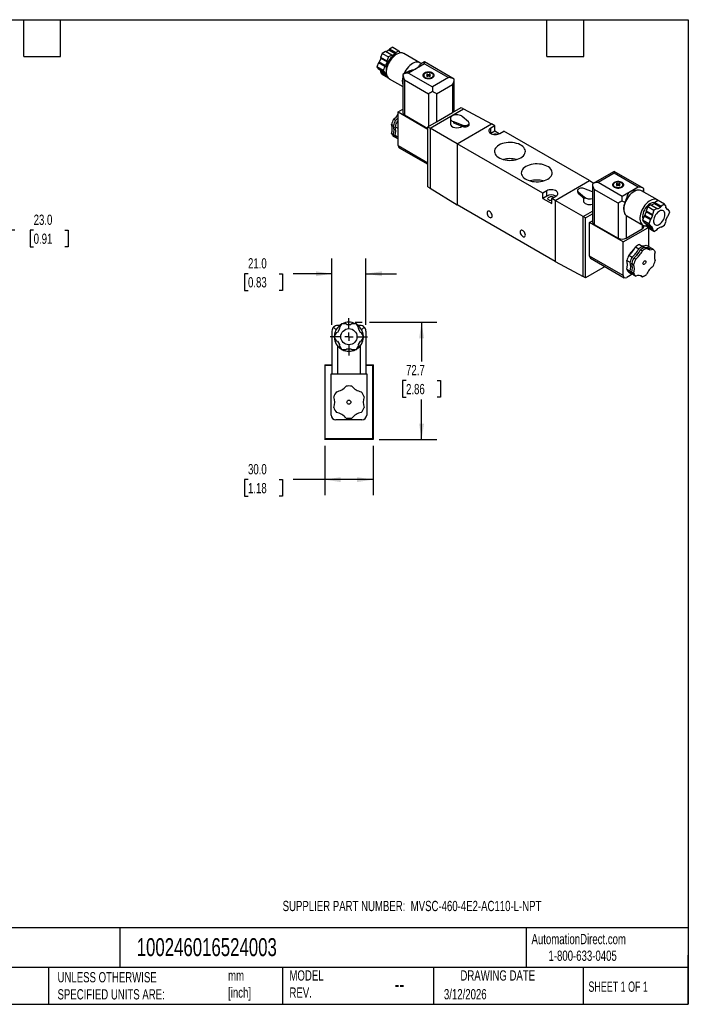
# Model space of a CAD drawing. Header units: millimetres. Extents: x 19 to 819, y 19 to 629.
# Tile 3 of 3: x 405 to 819, y 19 to 629. Entities that reach past the tile are written whole.
import ezdxf

# ---------------------------------------------------------------- set-up
doc = ezdxf.new("R2010")
doc.units = ezdxf.units.MM
doc.header["$LTSCALE"] = 3
doc.linetypes.add('SLD-Center', pattern=[19.05, 15.24, -1.27, 1.27, -1.27])
doc.linetypes.add('SLD-Solid', pattern=[0])
doc.layers.add('CENTER', color=40, linetype='SLD-Center')
doc.layers.add('DIMENSIONS', color=140, linetype='SLD-Solid', lineweight=25)
doc.layers.add('TEXT', color=140, linetype='SLD-Solid', lineweight=25)
doc.styles.add('SLDTEXTSTYLE0', font='TXT', dxfattribs={"width": 0.7})
doc.styles.add('SLDTEXTSTYLE1', font='TXT', dxfattribs={"width": 0.65})
doc.dimstyles.new('SLDDIMSTYLE1', dxfattribs={"dimtxt": 6.474023, "dimasz": 9.906, "dimexe": 0, "dimexo": 0.0625, "dimgap": 1.618506, "dimtad": 0, "dimtih": 1, "dimtoh": 1, "dimdec": 1, "dimrnd": 1e-09, "dimzin": 4, "dimdsep": 46, "dimtxsty": 'SLDTEXTSTYLE0', "dimsah": 1, "dimcen": 0.09, "dimadec": 0, "dimazin": 1, "dimtfac": 1, "dimtdec": 1, "dimtofl": 0, "dimtmove": 0, "dimatfit": 3, "dimfxl": 0, "dimfrac": 2, "dimtolj": 1, "dimtzin": 12, "dimarcsym": 0})
doc.dimstyles.new('SLDDIMSTYLE2', dxfattribs={"dimtxt": 6.474023, "dimasz": 9.906, "dimexe": 0, "dimexo": 0.0625, "dimgap": 1.618506, "dimtad": 0, "dimtih": 1, "dimtoh": 1, "dimdec": 1, "dimrnd": 1e-09, "dimzin": 4, "dimdsep": 46, "dimtxsty": 'SLDTEXTSTYLE0', "dimsah": 1, "dimcen": 0.09, "dimadec": 0, "dimazin": 1, "dimtfac": 1, "dimtdec": 1, "dimtmove": 0, "dimatfit": 0, "dimfxl": 0, "dimfrac": 2, "dimtolj": 1, "dimtzin": 12, "dimarcsym": 0})
doc.dimstyles.new('SLDDIMSTYLE4', dxfattribs={"dimtxt": 6.474023, "dimasz": 9.906, "dimexe": 0, "dimexo": 0.0625, "dimgap": 1.618506, "dimtad": 0, "dimtih": 1, "dimtoh": 1, "dimdec": 1, "dimrnd": 1e-09, "dimzin": 12, "dimdsep": 46, "dimtxsty": 'SLDTEXTSTYLE0', "dimsah": 1, "dimcen": 0.09, "dimadec": 0, "dimazin": 3, "dimtfac": 1, "dimtdec": 1, "dimtofl": 0, "dimtmove": 0, "dimatfit": 3, "dimfxl": 0, "dimfrac": 2, "dimtolj": 1, "dimtzin": 12, "dimarcsym": 0})

# ---------------------------------------------------------------- blocks, each defined once
blk = doc.blocks.new('_D_7')
at = {"layer": 'DIMENSIONS'}
for p, q in [((594.01, 364.85), (594.01, 334.37)), ((624.01, 364.85), (624.01, 334.37)), ((546.55, 343.9), (544.37, 343.9)), ((544.37, 343.9), (544.37, 333.61)), ((565.79, 343.9), (567.96, 343.9)), ((567.96, 343.9), (567.96, 333.61)), ((594.01, 343.9), (574.56, 343.9)), ((624.01, 343.9), (594.01, 343.9)), ((544.37, 333.61), (546.55, 333.61)), ((567.96, 333.61), (565.79, 333.61))]:
    blk.add_line(p, q, dxfattribs=at)
for points in [[(594.01, 343.9), (603.91, 342.37), (603.91, 345.42)], [(624.01, 343.9), (614.1, 345.42), (614.1, 342.37)]]:
    blk.add_solid(points, dxfattribs=at)
at = {"layer": 'DIMENSIONS', "char_height": 6.35, "attachment_point": 1, "style": 'SLDTEXTSTYLE0'}
for s, insert in [('30.0', (546.55, 353.53)), ('1.18', (546.55, 341.79))]:
    blk.add_mtext(s, dxfattribs=dict(at, insert=insert))
blk = doc.blocks.new('_D_8')
at = {"layer": 'DIMENSIONS'}
for p, q in [((598.51, 439.67), (598.51, 480.88)), ((619.51, 439.67), (619.51, 480.88)), ((546.55, 471.36), (544.37, 471.36)), ((544.37, 471.36), (544.37, 461.07)), ((565.79, 471.36), (567.96, 471.36)), ((567.96, 471.36), (567.96, 461.07)), ((598.51, 471.36), (574.56, 471.36)), ((619.51, 471.36), (638.56, 471.36)), ((544.37, 461.07), (546.55, 461.07)), ((567.96, 461.07), (565.79, 461.07))]:
    blk.add_line(p, q, dxfattribs=at)
for points in [[(598.51, 471.36), (588.6, 472.88), (588.6, 469.83)], [(619.51, 471.36), (629.41, 469.83), (629.41, 472.88)]]:
    blk.add_solid(points, dxfattribs=at)
at = {"layer": 'DIMENSIONS', "char_height": 6.35, "attachment_point": 1, "style": 'SLDTEXTSTYLE0'}
for s, insert in [('21.0', (546.55, 480.99)), ('0.83', (546.55, 469.25))]:
    blk.add_mtext(s, dxfattribs=dict(at, insert=insert))
blk = doc.blocks.new('_D_9')
at = {"layer": 'DIMENSIONS'}
for p, q in [((612.82, 441.36), (617.22, 441.36)), ((621.79, 441.36), (663.53, 441.36)), ((654.01, 441.36), (654.01, 416.97)), ((644.39, 405.23), (642.21, 405.23)), ((642.21, 405.23), (642.21, 394.95)), ((663.62, 405.23), (665.8, 405.23)), ((665.8, 405.23), (665.8, 394.95)), ((642.21, 394.95), (644.39, 394.95)), ((654.01, 368.66), (654.01, 393.5)), ((665.8, 394.95), (663.62, 394.95)), ((627.82, 368.66), (663.53, 368.66))]:
    blk.add_line(p, q, dxfattribs=at)
for points in [[(654.01, 441.36), (652.48, 431.45), (655.53, 431.45)], [(654.01, 368.66), (655.53, 378.56), (652.48, 378.56)]]:
    blk.add_solid(points, dxfattribs=at)
at = {"layer": 'DIMENSIONS', "char_height": 6.35, "attachment_point": 1, "style": 'SLDTEXTSTYLE0'}
for s, insert in [('72.7', (644.39, 414.87)), ('2.86', (644.39, 403.13))]:
    blk.add_mtext(s, dxfattribs=dict(at, insert=insert))
blk = doc.blocks.new('SW_CENTERMARKSYMBOL_2')
at = {"layer": 'CENTER', "color": 0}
for p, q in [((0, 5.08), (0, 11.54)), ((-5.08, 0), (-11.54, 0)), ((0, 0), (-2.54, 0)), ((0, 0), (0, 2.54)), ((0, 0), (0, -2.54)), ((0, 0), (2.54, 0)), ((5.08, 0), (11.54, 0)), ((0, -5.08), (0, -11.54))]:
    blk.add_line(p, q, dxfattribs=at)
blk = doc.blocks.new('_D_14')
at = {"layer": 'DIMENSIONS'}
for p, q in [((206.55, 552.12), (392.63, 552.12)), ((383.1, 552.12), (383.1, 529.12)), ((278.55, 529.12), (392.63, 529.12)), ((383.1, 498.34), (383.1, 529.12)), ((402.15, 498.34), (383.1, 498.34)), ((413.83, 498.34), (411.65, 498.34)), ((411.65, 498.34), (411.65, 488.05)), ((433.07, 498.34), (435.24, 498.34)), ((435.24, 498.34), (435.24, 488.05)), ((411.65, 488.05), (413.83, 488.05)), ((435.24, 488.05), (433.07, 488.05))]:
    blk.add_line(p, q, dxfattribs=at)
for points in [[(383.1, 552.12), (381.58, 542.22), (384.63, 542.22)], [(383.1, 529.12), (384.63, 539.03), (381.58, 539.03)]]:
    blk.add_solid(points, dxfattribs=at)
at = {"layer": 'DIMENSIONS', "char_height": 6.35, "attachment_point": 1, "style": 'SLDTEXTSTYLE0'}
for s, insert in [('23.0', (413.83, 507.97)), ('0.91', (413.83, 496.23))]:
    blk.add_mtext(s, dxfattribs=dict(at, insert=insert))

msp = doc.modelspace()

# ---------------------------------------------------------------- linework, layer by layer
for p, q in [((633.75, 609.8), (631.98, 608.78)), ((634.1, 610.41), (633.75, 609.8)), ((637.64, 607.56), (633.75, 609.8)), ((636.13, 611.58), (634.1, 610.41)), ((637.99, 608.17), (634.1, 610.41)), ((636.13, 611.58), (640.02, 609.34)), ((628.71, 604.72), (627.83, 602.44)), ((629.6, 607.81), (628.58, 605.2)), ((632.47, 602.95), (628.58, 605.2)), ((628.58, 605.2), (628.71, 604.72)), ((632.6, 602.47), (628.71, 604.72)), ((631.63, 608.98), (629.6, 607.81)), ((629.6, 607.81), (633.49, 605.57)), ((635.52, 606.74), (631.63, 608.98)), ((633.49, 605.57), (632.47, 602.95)), ((635.52, 606.74), (633.49, 605.57)), ((635.87, 606.53), (635.52, 606.74)), ((637.64, 607.56), (635.87, 606.53)), ((637.99, 608.17), (637.64, 607.56)), ((640.02, 609.34), (637.99, 608.17)), ((640.9, 608.09), (640.02, 609.34)), ((652.92, 601.98), (643.02, 607.7)), ((627.35, 602.01), (626.33, 599.4)), ((630.22, 597.15), (626.33, 599.4)), ((626.33, 599.4), (627.35, 597.95)), ((627.83, 602.44), (627.35, 602.01)), ((631.24, 599.76), (627.35, 602.01)), ((631.24, 595.71), (627.35, 597.95)), ((631.72, 600.19), (627.83, 602.44)), ((631.24, 599.76), (630.22, 597.15)), ((631.72, 600.19), (631.24, 599.76)), ((632.6, 602.47), (631.72, 600.19)), ((632.47, 602.95), (632.6, 602.47)), ((655.84, 601.33), (645.95, 595.62)), ((655.84, 602.51), (653.3, 601.04)), ((674.19, 591.92), (655.84, 602.51)), ((655.84, 601.33), (655.84, 602.51)), ((655.84, 601.33), (670.69, 592.76)), ((628.31, 597.39), (628.71, 596.82)), ((628.71, 596.82), (628.58, 596.19)), ((632.47, 593.95), (628.58, 596.19)), ((628.58, 596.19), (629.6, 594.75)), ((632.3, 594.75), (628.71, 596.82)), ((633.47, 592.51), (629.6, 594.75)), ((630.22, 597.15), (631.24, 595.71)), ((631.24, 595.71), (631.72, 595.84)), ((631.72, 595.84), (632.24, 595.1)), ((632.5, 594.06), (632.47, 593.95)), ((632.47, 593.95), (632.63, 593.73)), ((634.02, 592.11), (642.45, 587.24)), ((644.98, 596.24), (642.45, 594.78)), ((642.45, 594.78), (642.45, 571.12)), ((643.47, 591.33), (658.32, 582.76)), ((643.47, 591.33), (643.47, 569.69)), ((645.95, 595.62), (660.79, 587.04)), ((655.32, 593.59), (655.12, 593.37)), ((655.32, 594.19), (655.32, 593.15)), ((657.44, 594.9), (657.08, 594.7)), ((657.08, 594.7), (657.97, 594.19)), ((657.97, 594.19), (657.08, 593.68)), ((657.08, 593.68), (657.44, 593.47)), ((658.32, 594.39), (657.44, 594.9)), ((657.44, 594.49), (657.44, 594.9)), ((657.44, 593.47), (658.32, 593.98)), ((657.97, 593.78), (657.97, 594.19)), ((659.2, 594.9), (658.32, 594.39)), ((658.32, 593.98), (658.32, 594.39)), ((658.32, 593.98), (659.2, 593.47)), ((658.67, 594.19), (659.56, 594.7)), ((659.56, 593.68), (658.67, 594.19)), ((658.67, 593.78), (658.67, 594.19)), ((659.56, 594.7), (659.2, 594.9)), ((659.2, 594.49), (659.2, 594.9)), ((659.2, 593.47), (659.56, 593.68)), ((670.69, 592.76), (660.79, 587.04)), ((661.32, 593.15), (661.32, 594.19)), ((661.52, 593.37), (661.32, 593.59)), ((674.19, 571.75), (674.19, 591.92)), ((660.79, 587.04), (660.79, 584.19)), ((663.27, 582.76), (673.17, 588.47)), ((673.17, 588.47), (673.17, 571.16)), ((658.32, 582.76), (658.32, 562.59)), ((663.27, 582.76), (663.27, 565.45)), ((639.58, 571.53), (642.45, 573.18)), ((659.31, 561.53), (679.96, 573.45)), ((673.17, 571.16), (678.54, 574.26)), ((678.54, 574.26), (679.96, 573.45)), ((679.96, 573.45), (697.21, 564.14)), ((637.83, 566.29), (636.67, 566.96)), ((639.58, 571.53), (657.9, 560.95)), ((639.58, 550.71), (639.58, 571.53)), ((643.47, 569.69), (657.9, 561.36)), ((663.27, 565.45), (673.17, 571.16)), ((671.86, 567.49), (671.86, 563.98)), ((683.04, 565.33), (679.21, 568.74)), ((636.56, 563.02), (635.4, 563.69)), ((639.58, 561.28), (637.62, 562.41)), ((639.58, 565.28), (638.89, 565.68)), ((657.9, 562.34), (663.27, 565.45)), ((657.9, 525.11), (657.9, 562.34)), ((657.9, 562.34), (659.31, 561.53)), ((676, 551.89), (659.31, 561.53)), ((659.31, 561.53), (659.31, 524.29)), ((673.68, 565.55), (679.59, 563.34)), ((673.68, 565.55), (673.68, 564.73)), ((673.68, 564.73), (679.59, 562.52)), ((676, 551.89), (697.21, 564.14)), ((679.59, 563.34), (679.59, 562.52)), ((683.45, 563.73), (683.45, 564.55)), ((699.33, 562.91), (696.86, 561.49)), ((696.86, 558.22), (696.86, 561.49)), ((699.33, 562.91), (697.21, 564.14)), ((699.33, 559.65), (699.33, 562.91)), ((636.56, 557.53), (635.4, 558.2)), ((637.83, 555.72), (636.67, 556.39)), ((639.58, 555.78), (637.62, 556.91)), ((637.83, 555.72), (638.19, 555.85)), ((639.58, 554.71), (638.89, 555.11)), ((699.33, 559.65), (696.86, 558.22)), ((702.14, 558.03), (699.33, 559.65)), ((702.51, 558.22), (704.99, 559.65)), ((758.02, 529.03), (704.99, 559.65)), ((639.58, 550.71), (657.9, 540.13)), ((640.2, 549.33), (657.9, 539.12)), ((729.03, 521.28), (676, 551.89)), ((676, 551.89), (676, 514.01)), ((773.22, 534.75), (759.83, 527.02)), ((773.22, 533.57), (763.33, 527.85)), ((791.57, 524.16), (773.22, 534.75)), ((773.22, 534.75), (773.22, 533.57)), ((788.07, 525), (773.22, 533.57)), ((657.9, 525.11), (659.31, 524.29)), ((659.31, 524.29), (676, 514.01)), ((736.81, 516.79), (758.02, 529.03)), ((758.02, 529.03), (760.58, 527.45)), ((759.83, 527.02), (759.83, 503.36)), ((778.17, 519.28), (763.33, 527.85)), ((772.7, 525.83), (772.5, 525.61)), ((772.7, 526.42), (772.7, 525.38)), ((774.82, 527.14), (774.46, 526.94)), ((774.46, 526.94), (775.35, 526.42)), ((775.35, 526.42), (774.46, 525.91)), ((774.46, 525.91), (774.82, 525.71)), ((775.7, 526.63), (774.82, 527.14)), ((774.82, 526.73), (774.82, 527.14)), ((774.82, 525.71), (775.7, 526.22)), ((775.35, 526.02), (775.35, 526.42)), ((776.58, 527.14), (775.7, 526.63)), ((775.7, 526.22), (775.7, 526.63)), ((775.7, 526.22), (776.58, 525.71)), ((776.05, 526.42), (776.94, 526.94)), ((776.94, 525.91), (776.05, 526.42)), ((776.05, 526.02), (776.05, 526.42)), ((776.94, 526.94), (776.58, 527.14)), ((776.58, 526.73), (776.58, 527.14)), ((776.58, 525.71), (776.94, 525.91)), ((788.07, 525), (778.17, 519.28)), ((778.7, 525.38), (778.7, 526.42)), ((778.9, 525.61), (778.7, 525.83)), ((731.51, 522.71), (729.03, 521.28)), ((729.03, 518.01), (729.03, 521.28)), ((731.51, 519.44), (729.03, 518.01)), ((731.51, 519.44), (731.51, 522.71)), ((734.69, 518.01), (737.16, 519.44)), ((750.57, 522.91), (750.57, 522.09)), ((750.97, 522.13), (754.81, 518.72)), ((750.97, 522.13), (750.97, 521.31)), ((750.97, 521.31), (754.81, 517.9)), ((754.16, 518.47), (754.16, 516.54)), ((759.83, 522.1), (754.43, 524.12)), ((754.81, 518.72), (754.81, 517.9)), ((775.7, 514.99), (760.85, 523.57)), ((760.85, 523.57), (760.85, 501.93)), ((778.17, 516.42), (778.17, 519.28)), ((787.87, 523.17), (785.53, 522.85)), ((800, 517.07), (790.1, 522.79)), ((791.57, 521.94), (791.57, 524.16)), ((736.81, 478.9), (676, 514.01)), ((729.03, 518.01), (734.69, 514.75)), ((736.81, 516.79), (734.69, 518.01)), ((734.69, 514.75), (734.69, 518.01)), ((754.06, 506.83), (736.81, 516.79)), ((736.81, 516.79), (736.81, 478.9)), ((775.7, 514.99), (775.7, 493.36)), ((794, 512.91), (792.99, 510.29)), ((796.03, 514.08), (794, 512.91)), ((794, 512.91), (797.89, 510.66)), ((796.03, 514.08), (799.92, 511.83)), ((798.15, 514.89), (796.38, 513.87)), ((798.5, 515.51), (798.15, 514.89)), ((798.15, 514.89), (802.04, 512.65)), ((800.53, 516.68), (798.5, 515.51)), ((798.5, 515.51), (802.39, 513.26)), ((800.27, 511.63), (802.04, 512.65)), ((804.42, 514.43), (800.53, 516.68)), ((802.39, 513.26), (802.04, 512.65)), ((804.42, 514.43), (802.39, 513.26)), ((805.44, 512.99), (804.42, 514.43)), ((805.31, 512.36), (805.44, 512.99)), ((806.19, 511.1), (805.31, 512.36)), ((754.06, 506.83), (759.83, 510.15)), ((755.48, 506.01), (754.06, 506.83)), ((754.06, 469.59), (754.06, 506.83)), ((755.48, 506.01), (759.83, 508.52)), ((755.48, 468.78), (755.48, 506.01)), ((779.57, 509.13), (779.65, 508.94)), ((780.65, 507.52), (781.1, 507.2)), ((780.65, 507.52), (780.65, 493.36)), ((781.1, 507.2), (791, 501.48)), ((791.75, 507.1), (790.73, 504.49)), ((792.23, 507.53), (791.75, 507.1)), ((791.75, 507.1), (795.64, 504.86)), ((793.12, 509.81), (792.23, 507.53)), ((792.23, 507.53), (796.12, 505.29)), ((792.99, 510.29), (796.88, 508.05)), ((792.99, 510.29), (793.12, 509.81)), ((793.12, 509.81), (797, 507.56)), ((797, 507.56), (796.12, 505.29)), ((797.89, 510.66), (796.88, 508.05)), ((796.88, 508.05), (797, 507.56)), ((799.92, 511.83), (797.89, 510.66)), ((800.27, 511.63), (799.92, 511.83)), ((805.31, 504.46), (806.19, 506.74)), ((805.71, 511.79), (806.67, 511.23)), ((806.67, 511.23), (806.19, 511.1)), ((806.19, 506.74), (806.67, 507.17)), ((807.69, 509.78), (806.67, 511.23)), ((806.67, 507.17), (807.69, 509.78)), ((758.02, 503.15), (759.83, 504.19)), ((778.88, 491.11), (758.02, 503.15)), ((758.02, 482.33), (758.02, 503.15)), ((760.85, 501.93), (775.7, 493.36)), ((790.55, 501.74), (790.55, 499.07)), ((794.62, 502.24), (790.73, 504.49)), ((790.73, 504.49), (791.75, 503.04)), ((791.57, 500.5), (791.57, 501.23)), ((791.75, 503.04), (795.64, 500.8)), ((792.71, 502.49), (793.12, 501.92)), ((793.41, 500.69), (792.75, 501.06)), ((793.12, 501.92), (792.99, 501.28)), ((792.99, 501.28), (796.88, 499.04)), ((792.99, 501.28), (794, 499.84)), ((793.12, 501.92), (797, 499.67)), ((795.64, 504.86), (794.62, 502.24)), ((794.62, 502.24), (795.64, 500.8)), ((796.12, 505.29), (795.64, 504.86)), ((795.64, 500.8), (796.12, 500.93)), ((796.12, 500.93), (797, 499.67)), ((800.27, 499.38), (802.04, 500.4)), ((802.04, 500.4), (802.39, 500.2)), ((802.04, 500.4), (802.39, 500.2)), ((802.39, 500.2), (804.42, 501.37)), ((804.42, 501.37), (805.44, 503.98)), ((805.44, 503.98), (805.31, 504.46)), ((778.88, 491.11), (794, 499.84)), ((780.65, 493.36), (790.55, 499.07)), ((797.89, 497.6), (794, 499.84)), ((794.44, 499.59), (794.44, 488.33)), ((797, 499.67), (796.88, 499.04)), ((796.88, 499.04), (797.89, 497.6)), ((797.89, 497.6), (799.92, 498.77)), ((799.92, 498.77), (800.27, 499.38)), ((778.88, 470.29), (778.88, 491.11)), ((786.45, 488), (788.47, 486.84)), ((788.99, 489.47), (791.01, 488.3)), ((792.07, 487.69), (793.23, 487.02)), ((793.11, 489.1), (795.13, 487.93)), ((778.88, 470.29), (758.02, 482.33)), ((782.33, 482.87), (784.35, 481.71)), ((789.53, 486.22), (790.69, 485.55)), ((796.19, 487.32), (797.35, 486.65)), ((736.81, 478.9), (754.06, 469.59)), ((767.61, 475.78), (755.48, 468.78)), ((758.64, 480.96), (779.5, 468.92)), ((781.06, 479.6), (783.08, 478.44)), ((781.36, 478.25), (781.36, 478.57)), ((784.14, 477.83), (785.3, 477.15)), ((786.57, 480.43), (785.41, 481.1)), ((755.48, 468.78), (754.06, 469.59)), ((784.74, 471.22), (781, 469.06)), ((781.06, 474.11), (783.08, 472.95)), ((782.33, 472.3), (784.35, 471.14)), ((784.14, 472.33), (785.3, 471.66)), ((784.7, 471.27), (784.35, 471.14)), ((785.41, 470.53), (786.57, 469.85)), ((789.74, 470.03), (790.69, 469.48)), ((603.35, 439.36), (602.01, 439.36)), ((604.39, 440.36), (602.95, 437.87)), ((607.26, 440.36), (604.39, 440.36)), ((607.76, 439.86), (607.26, 440.36)), ((607.76, 439.86), (610.26, 439.86)), ((610.76, 440.36), (610.26, 439.86)), ((613.62, 440.36), (610.76, 440.36)), ((615.06, 437.87), (613.62, 440.36)), ((616.01, 439.36), (614.66, 439.36)), ((598.51, 435.86), (598.51, 409.36)), ((601.18, 436.68), (599.53, 438.33)), ((601.2, 434.84), (599.77, 432.36)), ((601.89, 435.02), (601.2, 434.84)), ((603.14, 437.19), (601.89, 435.02)), ((602.95, 437.87), (603.14, 437.19)), ((614.88, 437.19), (615.06, 437.87)), ((616.13, 435.02), (614.88, 437.19)), ((616.81, 434.84), (616.13, 435.02)), ((618.24, 432.36), (616.81, 434.84)), ((618.48, 438.33), (616.83, 436.68)), ((619.51, 435.86), (619.51, 409.36)), ((599.77, 432.36), (601.2, 429.87)), ((601.2, 429.87), (601.89, 429.69)), ((601.89, 429.69), (603.14, 427.52)), ((603.14, 427.52), (602.95, 426.84)), ((602.95, 426.84), (604.39, 424.36)), ((613.62, 424.36), (615.06, 426.84)), ((614.88, 427.52), (616.13, 429.69)), ((615.06, 426.84), (614.88, 427.52)), ((616.13, 429.69), (616.81, 429.87)), ((616.81, 429.87), (618.24, 432.36)), ((602.01, 426.7), (602.01, 409.36)), ((604.39, 424.36), (607.26, 424.36)), ((607.26, 424.36), (607.76, 424.86)), ((607.76, 424.86), (610.26, 424.86)), ((610.26, 424.86), (610.76, 424.36)), ((610.76, 424.36), (613.62, 424.36)), ((616.01, 426.7), (616.01, 409.36)), ((594.41, 414.66), (594.01, 415.06)), ((594.01, 415.06), (598.51, 415.06)), ((594.01, 415.06), (594.01, 368.66)), ((594.41, 369.06), (594.41, 414.66)), ((594.41, 414.66), (598.51, 414.66)), ((619.51, 415.06), (624.01, 415.06)), ((619.51, 414.66), (623.61, 414.66)), ((624.01, 415.06), (623.61, 414.66)), ((623.61, 414.66), (623.61, 369.06)), ((624.01, 415.06), (624.01, 368.66)), ((598.01, 383.86), (598.01, 409.36)), ((598.01, 409.36), (620.01, 409.36)), ((620.01, 409.36), (620.01, 383.86)), ((617.01, 380.86), (601.01, 380.86)), ((594.01, 368.66), (594.41, 369.06)), ((624.01, 368.66), (594.01, 368.66)), ((623.61, 369.06), (594.41, 369.06)), ((623.61, 369.06), (624.01, 368.66))]:
    msp.add_line(p, q)
at = {"flags": 128}
for points in [[(637.99, 606.92), (637.32, 606.68), (636.56, 606.28), (635.81, 605.73), (635.07, 605.07), (634.38, 604.29), (633.76, 603.43), (633.21, 602.5), (632.75, 601.53), (632.39, 600.55), (632.15, 599.57), (632.03, 598.64), (632.03, 597.75), (632.15, 596.96), (632.18, 596.85)], [(643.02, 607.7), (642.78, 607.82), (642.08, 608.05), (641.31, 608.12), (640.49, 608.03), (639.63, 607.78), (638.74, 607.37), (637.86, 606.83), (636.98, 606.14), (636.14, 605.34), (635.34, 604.43), (634.6, 603.43), (633.94, 602.36), (633.37, 601.25), (632.9, 600.11), (632.54, 598.96), (632.3, 597.83), (632.17, 596.75), (632.17, 595.72), (632.3, 594.78), (632.54, 593.93), (632.9, 593.21), (633.37, 592.61), (633.94, 592.15), (634.02, 592.11)], [(653.74, 601.3), (653.72, 601.31), (653.18, 601.81), (652.54, 602.17), (651.81, 602.36), (651.03, 602.39), (650.19, 602.27), (649.31, 601.98), (648.42, 601.53), (647.53, 600.95), (646.65, 600.23), (645.81, 599.39), (645.03, 598.44), (644.3, 597.41), (643.66, 596.32), (643.12, 595.19), (643.11, 595.16)], [(655.84, 592.76), (656.46, 592.48), (657.16, 592.28), (657.93, 592.18), (658.71, 592.18), (659.48, 592.28), (660.18, 592.48), (660.79, 592.76), (661.28, 593.11), (661.62, 593.52), (661.8, 593.96), (661.8, 594.41), (661.62, 594.85), (661.28, 595.26), (660.79, 595.62), (660.18, 595.9), (659.48, 596.09), (658.71, 596.19), (657.93, 596.19), (657.16, 596.09), (656.46, 595.9), (655.84, 595.62), (655.36, 595.26), (655.02, 594.85), (654.84, 594.41), (654.84, 593.96), (655.02, 593.52), (655.36, 593.11), (655.84, 592.76)], [(656.2, 592.96), (656.77, 592.7), (657.43, 592.53), (658.14, 592.46), (658.86, 592.48), (659.55, 592.61), (660.17, 592.82), (660.68, 593.12), (661.06, 593.48), (661.27, 593.87), (661.31, 594.29), (661.18, 594.7), (660.89, 595.08), (660.44, 595.41), (659.87, 595.67), (659.21, 595.84), (658.5, 595.92), (657.78, 595.89), (657.09, 595.77), (656.47, 595.55), (655.96, 595.25), (655.58, 594.9), (655.37, 594.5), (655.33, 594.08), (655.46, 593.67), (655.75, 593.29), (656.2, 592.96)], [(679.21, 568.74), (678.69, 569.12), (678.04, 569.42), (677.29, 569.64), (676.48, 569.77), (675.65, 569.79), (674.82, 569.72), (674.04, 569.54), (673.34, 569.28), (672.75, 568.94), (672.29, 568.54), (671.99, 568.08), (671.86, 567.61), (671.91, 567.13), (672.12, 566.66), (672.5, 566.23), (673.03, 565.85), (673.68, 565.55)], [(638.89, 565.68), (639.49, 566.17), (639.58, 566.25)], [(679.59, 563.34), (680.2, 563.17), (680.87, 563.11), (681.54, 563.15), (682.17, 563.29), (682.71, 563.53), (683.13, 563.84), (683.37, 564.2), (683.45, 564.59), (683.33, 564.98), (683.04, 565.33)], [(679.59, 562.52), (680.2, 562.35), (680.87, 562.29), (681.54, 562.33), (682.17, 562.47), (682.71, 562.71), (683.13, 563.02), (683.37, 563.39), (683.45, 563.73)], [(696.86, 561.49), (696.33, 561.11), (695.95, 560.68), (695.73, 560.21), (695.69, 559.73), (695.82, 559.26), (696.12, 558.81), (696.58, 558.4), (697.17, 558.06), (697.87, 557.8), (698.65, 557.62), (699.48, 557.55), (700.31, 557.57), (701.12, 557.7), (701.86, 557.92), (702.51, 558.22)], [(701.93, 551), (701.07, 550.44), (700.36, 549.81), (699.8, 549.12), (699.4, 548.41), (699.18, 547.66), (699.14, 546.91), (699.27, 546.16), (699.58, 545.43), (700.06, 544.72), (700.7, 544.07), (701.49, 543.47), (702.41, 542.93), (703.45, 542.48), (704.59, 542.11), (705.81, 541.83), (707.07, 541.65), (708.37, 541.57), (709.68, 541.6), (710.97, 541.73), (712.21, 541.96), (713.39, 542.28), (714.48, 542.69), (715.47, 543.19), (716.33, 543.76), (717.04, 544.39), (717.61, 545.07), (718, 545.79), (718.22, 546.53), (718.27, 547.29), (718.13, 548.04), (717.82, 548.77), (717.34, 549.47), (716.7, 550.13), (715.92, 550.73), (714.99, 551.26), (713.95, 551.72), (712.81, 552.09), (711.6, 552.36), (710.33, 552.54), (709.03, 552.62), (707.72, 552.59), (706.43, 552.47), (705.19, 552.24), (704.01, 551.91), (702.92, 551.5), (701.93, 551)], [(718.55, 537.74), (717.69, 537.17), (716.98, 536.54), (716.41, 535.86), (716.02, 535.14), (715.8, 534.4), (715.75, 533.64), (715.89, 532.89), (716.2, 532.16), (716.67, 531.46), (717.31, 530.8), (718.1, 530.2), (719.03, 529.67), (720.07, 529.21), (721.21, 528.84), (722.42, 528.56), (723.69, 528.39), (724.99, 528.31), (726.3, 528.33), (727.58, 528.46), (728.83, 528.69), (730.01, 529.01), (731.1, 529.43), (732.09, 529.92), (732.94, 530.49), (733.66, 531.12), (734.22, 531.8), (734.62, 532.52), (734.84, 533.27), (734.88, 534.02), (734.75, 534.77), (734.44, 535.5), (733.96, 536.2), (733.32, 536.86), (732.53, 537.46), (731.61, 538), (730.57, 538.45), (729.43, 538.82), (728.21, 539.1), (726.94, 539.28), (725.64, 539.35), (724.34, 539.33), (723.05, 539.2), (721.81, 538.97), (720.63, 538.65), (719.53, 538.23), (718.55, 537.74)], [(754.43, 524.12), (753.82, 524.29), (753.15, 524.35), (752.48, 524.31), (751.84, 524.17), (751.3, 523.93), (750.89, 523.62), (750.64, 523.26), (750.57, 522.87), (750.69, 522.48), (750.97, 522.13)], [(773.22, 525), (773.84, 524.71), (774.54, 524.52), (775.31, 524.42), (776.09, 524.42), (776.86, 524.52), (777.56, 524.71), (778.17, 525), (778.66, 525.35), (779, 525.76), (779.18, 526.2), (779.18, 526.65), (779, 527.09), (778.66, 527.5), (778.17, 527.85), (777.56, 528.14), (776.86, 528.33), (776.09, 528.43), (775.31, 528.43), (774.54, 528.33), (773.84, 528.14), (773.22, 527.85), (772.74, 527.5), (772.4, 527.09), (772.22, 526.65), (772.22, 526.2), (772.4, 525.76), (772.74, 525.35), (773.22, 525)], [(773.58, 525.2), (774.15, 524.94), (774.81, 524.77), (775.52, 524.7), (776.24, 524.72), (776.93, 524.85), (777.55, 525.06), (778.06, 525.36), (778.44, 525.71), (778.65, 526.11), (778.69, 526.53), (778.56, 526.94), (778.27, 527.32), (777.82, 527.65), (777.25, 527.91), (776.59, 528.08), (775.88, 528.15), (775.16, 528.13), (774.47, 528), (773.85, 527.79), (773.34, 527.49), (772.96, 527.14), (772.75, 526.74), (772.7, 526.32), (772.84, 525.91), (773.13, 525.53), (773.58, 525.2)], [(737.16, 519.44), (737.69, 519.82), (738.07, 520.25), (738.28, 520.71), (738.33, 521.19), (738.2, 521.67), (737.9, 522.12), (737.44, 522.53), (736.85, 522.87), (736.15, 523.13), (735.37, 523.3), (734.54, 523.38), (733.71, 523.35), (732.9, 523.23), (732.16, 523.01), (731.51, 522.71)], [(734.69, 516.61), (734.41, 516.6), (733.79, 516.64), (733.22, 516.78), (732.74, 517.02), (732.41, 517.32), (732.25, 517.67), (732.27, 518.03), (732.48, 518.37), (732.85, 518.67)], [(790.1, 522.79), (789.71, 522.98), (788.99, 523.17), (788.21, 523.2), (787.37, 523.07), (786.49, 522.79), (785.6, 522.34), (784.71, 521.76), (783.83, 521.03), (782.99, 520.19), (782.2, 519.25), (781.48, 518.22), (780.84, 517.13), (780.3, 516), (779.86, 514.85), (779.53, 513.7), (779.32, 512.57), (779.24, 511.49), (779.28, 510.49), (779.45, 509.57), (779.73, 508.76), (780.14, 508.07), (780.65, 507.52)], [(800.55, 516.67), (800.37, 516.82), (799.76, 517.2), (799.06, 517.43), (798.29, 517.49), (797.47, 517.4), (796.6, 517.15), (795.72, 516.75), (794.83, 516.2), (793.96, 515.52), (793.11, 514.72), (792.32, 513.81), (791.58, 512.81), (790.92, 511.74), (790.35, 510.63), (789.88, 509.49), (789.52, 508.34), (789.27, 507.21), (789.15, 506.13), (789.15, 505.1), (789.27, 504.16), (789.52, 503.31), (789.88, 502.59), (790.35, 501.99), (790.92, 501.53), (791.58, 501.23), (792.32, 501.08), (793.11, 501.09), (793.12, 501.09)], [(798.38, 515.29), (798.19, 515.34), (797.53, 515.39), (796.82, 515.3), (796.07, 515.04), (795.31, 514.64), (794.55, 514.09), (793.82, 513.42), (793.13, 512.65), (792.5, 511.79), (791.95, 510.86), (791.49, 509.89), (791.14, 508.91), (790.9, 507.93), (790.78, 506.99), (790.78, 506.11), (790.9, 505.31), (790.96, 505.08)], [(697.74, 507.17), (697.68, 507.72), (697.49, 508.31), (697.19, 508.87), (696.81, 509.38), (696.38, 509.78), (695.92, 510.04), (695.49, 510.14), (695.11, 510.08), (694.81, 509.85), (694.62, 509.49), (694.56, 509.01), (694.62, 508.45), (694.81, 507.87), (695.11, 507.3), (695.49, 506.8), (695.92, 506.4), (696.38, 506.14), (696.81, 506.04), (697.19, 506.1), (697.49, 506.32), (697.68, 506.69), (697.74, 507.17)], [(804.69, 508.05), (804.63, 508.79), (804.44, 509.43), (804.13, 509.94), (803.71, 510.31), (803.21, 510.52), (802.62, 510.58), (801.99, 510.46), (801.32, 510.19), (800.65, 509.76), (800, 509.2), (799.39, 508.53), (798.84, 507.76), (798.38, 506.93), (798.01, 506.07), (797.76, 505.21), (797.64, 504.37), (797.64, 503.59), (797.76, 502.91), (798.01, 502.33), (798.38, 501.89), (798.84, 501.59), (799.39, 501.46), (800, 501.49), (800.65, 501.68), (801.32, 502.03), (801.99, 502.53), (802.62, 503.15), (803.21, 503.87), (803.71, 504.67), (804.13, 505.52), (804.44, 506.39), (804.63, 507.25), (804.69, 508.05)], [(718.25, 495.33), (718.18, 495.89), (717.99, 496.47), (717.7, 497.04), (717.32, 497.54), (716.88, 497.94), (716.43, 498.2), (716, 498.3), (715.61, 498.24), (715.32, 498.02), (715.13, 497.65), (715.07, 497.17), (715.13, 496.61), (715.32, 496.03), (715.61, 495.46), (716, 494.96), (716.43, 494.56), (716.88, 494.3), (717.32, 494.2), (717.7, 494.26), (717.99, 494.48), (718.18, 494.85), (718.25, 495.33)], [(781.5, 476.94), (781.42, 477.35), (781.36, 478.25)], [(791.08, 477.74), (791.15, 478.17), (791.34, 478.61), (791.62, 479), (791.96, 479.27), (792.3, 479.39), (792.59, 479.33), (792.78, 479.11), (792.85, 478.76), (792.78, 478.33), (792.59, 477.89), (792.3, 477.5), (791.96, 477.23), (791.62, 477.11), (791.34, 477.17), (791.15, 477.39), (791.08, 477.74)]]:
    msp.add_lwpolyline(points, dxfattribs=at)
for centre, radius in [((609.01, 432.36), 5), ((609.01, 391.86), 1.25)]:
    msp.add_circle(centre, radius)
for centre, radius, start, end in [((650.51, 590.74), 8.45, 162.58178, 197.41822), ((650.93, 559.55), 16.07, 152.5256, 165.05976), ((627.95, 578.07), 14.12, 308.12118, 325.4578), ((629.8, 576.66), 13.12, 307.76083, 318.21257), ((644.2, 571.29), 1.76, 185.6948, 245.62534), ((627.02, 560.95), 8.82, 341.8435, 18.1518), ((652.09, 558.88), 16.07, 152.5256, 165.05976), ((628.19, 560.27), 8.82, 341.8435, 18.1518), ((653.15, 558.26), 16.07, 152.5256, 165.05976), ((629.25, 559.66), 8.82, 341.8435, 18.1518), ((639.24, 559.55), 4.07, 199.36787, 230.82518), ((640.41, 558.88), 4.07, 199.36787, 230.82518), ((641.47, 558.26), 4.07, 199.36787, 230.82518), ((699.69, 554.42), 3.39, 71.52093, 108.47907), ((641.05, 550.54), 1.48, 173.70115, 234.98667), ((708.7, 527.34), 15.27, 74.80053, 105.19947), ((725.32, 514.07), 15.27, 74.80053, 105.19947), ((734.33, 514), 6.13, 62.53421, 117.47117), ((734.33, 515.88), 3.15, 61.90436, 118.10588), ((751.59, 522.12), 1.02, 181.58222, 232.70679), ((758.2, 523.54), 5.9, 234.90624, 286.00581), ((761.58, 503.53), 1.76, 185.6948, 245.62534), ((789.82, 500.67), 1.76, 294.37466, 354.3052), ((778.17, 498.13), 5.38, 242.60967, 297.39033), ((773, 494.6), 14.98, 308.52637, 333.8812), ((792.36, 480.7), 9.39, 111.01361, 128.9763), ((794.37, 479.54), 9.39, 111.01361, 128.9763), ((795.43, 478.93), 9.39, 111.01361, 128.9763), ((791.29, 493.19), 4.49, 252.54046, 293.98101), ((793.37, 491.52), 4, 233.70968, 296.06298), ((792.88, 485.08), 3.63, 35.58264, 51.74764), ((759.49, 482.17), 1.48, 173.70115, 234.98667), ((796.59, 475.46), 16.07, 152.5256, 165.05976), ((793, 477.77), 11.6, 128.14356, 151.90987), ((798.61, 474.3), 16.07, 152.5256, 165.05976), ((775.01, 493.43), 14.98, 308.52637, 333.8812), ((776.07, 492.82), 14.98, 308.52637, 333.8812), ((777.24, 492.15), 14.98, 308.52637, 333.8812), ((795.72, 476.23), 10.83, 134.07136, 145.98207), ((796.6, 478.25), 9.39, 111.01361, 128.9763), ((794.36, 491.42), 4.49, 252.54046, 293.98101), ((795.6, 490.24), 4, 233.70968, 296.06298), ((794.78, 483.49), 4.07, 19.36787, 50.82518), ((807, 482.09), 8.82, 161.8435, 198.1518), ((772.68, 476.86), 8.82, 341.8435, 18.1518), ((774.7, 475.69), 8.82, 341.8435, 18.1518), ((799.67, 473.68), 16.07, 152.5256, 165.05976), ((775.76, 475.08), 8.82, 341.8435, 18.1518), ((800.83, 473.01), 16.07, 152.5256, 165.05976), ((776.93, 474.41), 8.82, 341.8435, 18.1518), ((806.68, 464.35), 14.98, 128.52637, 153.8812), ((783.09, 483.49), 16.07, 332.5256, 345.05976), ((780.17, 470.08), 1.31, 170.78596, 309.20329), ((784.9, 475.46), 4.07, 199.36787, 230.82518), ((786.92, 474.3), 4.07, 199.36787, 230.82518), ((787.98, 473.68), 4.07, 199.36787, 230.82518), ((789.15, 473.01), 4.07, 199.36787, 230.82518), ((788.33, 466.26), 4, 53.70968, 116.06298), ((787.33, 478.25), 9.39, 291.01361, 308.9763), ((602.01, 435.86), 3.5, 90, 135), ((609.01, 432.36), 9, 122.73396, 177.26604), ((609.01, 432.36), 9, 62.73396, 117.26604), ((609.01, 432.36), 9, 2.73396, 57.26604), ((616.01, 435.86), 3.5, 45, 90), ((602.01, 435.86), 3.5, 135, 180), ((616.01, 435.86), 3.5, 0, 45), ((609.01, 432.36), 9, 182.73396, 237.26604), ((609.01, 432.36), 9, 302.73396, 357.26604), ((609.01, 432.36), 9, 242.73396, 297.26604), ((609.01, 391.86), 10, 139.65615, 160.33841), ((599.86, 407.71), 9.5, 279.25742, 320.73715), ((609.01, 391.86), 10, 79.65615, 100.33841), ((618.16, 407.71), 9.5, 219.25742, 260.73715), ((609.01, 391.86), 10, 19.65615, 40.33841), ((590.7, 391.86), 9.5, 339.25742, 20.73715), ((627.31, 391.86), 9.5, 159.25742, 200.73715), ((609.01, 391.86), 10, 199.65615, 220.33841), ((599.85, 376.01), 9.5, 39.25742, 80.73715), ((618.16, 376.01), 9.5, 99.25742, 140.73715), ((609.01, 391.86), 10, 319.65615, 340.33841), ((601.01, 383.86), 3, 180, 270), ((609.01, 391.86), 10, 259.65615, 280.33841), ((617.01, 383.86), 3, 270, 0)]:
    msp.add_arc(centre, radius, start, end)
for centre, major_axis, ratio, start_param, end_param in [((645.95, 592.76), (4.95, 0), 0.577382, 1.570796, 2.356194), ((645.95, 592.76), (-2.47, 4.29), 0.577335, 0.785358, 1.570756), ((670.69, 589.9), (4.95, 0), 0.577382, 0.785398, 1.570796), ((670.69, 589.9), (2.47, 4.29), 0.577335, 4.71243, 5.497828), ((660.79, 584.19), (3.5, 2.02), 0.00007, 1.570756, 2.356154), ((660.79, 584.19), (3.5, -2.02), 0.00007, 0.785439, 1.570837), ((675.86, 564.01), (4, 0.06), 0.567587, 3.133535, 5.645123), ((763.33, 525), (4.95, 0), 0.577382, 1.570796, 2.356194), ((763.33, 525), (-2.47, 4.29), 0.577335, 0.785358, 1.570756), ((788.07, 522.14), (4.95, 0), 0.577382, 0.785398, 1.570796), ((788.07, 522.14), (2.47, 4.29), 0.577335, 5.036381, 5.497828), ((758.16, 516.5), (4, -0.06), 0.586828, 3.150206, 5.149462), ((778.17, 516.42), (3.5, 2.02), 0.00007, 1.570756, 2.356154), ((778.17, 516.42), (3.5, -2.02), 0.00007, 1.023854, 1.570837)]:
    msp.add_ellipse(centre, major_axis=major_axis, ratio=ratio, start_param=start_param, end_param=end_param)
for points, knots in [([(644.99, 596.22), (645.08, 596.29), (645.54, 596.58), (646.64, 597.04), (648.25, 597.56), (649.91, 598.01), (651.06, 598.55), (651.68, 599.1), (652.22, 599.74), (652.72, 600.43), (653.09, 600.97), (653.28, 601.01), (653.32, 601.01)], [0, 0, 0, 0, 0.026427, 0.124227, 0.270143, 0.415535, 0.529955, 0.602657, 0.675611, 0.822212, 0.968595, 1, 1, 1, 1]), ([(785.53, 522.83), (785.02, 522.75), (784.04, 522.59), (782.96, 522.06), (782.34, 521.51), (781.81, 520.8), (781.31, 519.77), (780.8, 518.3), (780.38, 516.78), (780.1, 515.76), (779.99, 515.37)], [0, 0, 0, 0, 0.135952, 0.260609, 0.338872, 0.419298, 0.576633, 0.738485, 0.899545, 1, 1, 1, 1]), ([(779.99, 515.37), (779.82, 514.95), (779.47, 514.09), (779.16, 512.82), (779.06, 511.53), (779.18, 510.26), (779.45, 509.51), (779.59, 509.14)], [0, 0, 0, 0, 0.192696, 0.390489, 0.593904, 0.802395, 1, 1, 1, 1])]:
    msp.add_open_spline(points, degree=3, knots=knots)
at = {"layer": 'TEXT'}
for p, q in [((19.05, 628.65), (819.15, 628.65)), ((407.67, 605.79), (407.67, 628.65)), ((430.53, 605.79), (430.53, 628.65)), ((731.52, 605.79), (731.52, 628.65)), ((754.38, 605.79), (754.38, 628.65)), ((819.15, 628.65), (819.15, 19.05)), ((407.67, 605.79), (430.53, 605.79)), ((731.52, 605.79), (754.38, 605.79)), ((819.15, 66.38), (19.05, 66.38)), ((467.28, 66.38), (467.28, 41.91)), ((718.73, 66.38), (718.73, 41.91)), ((819.15, 19.05), (819.15, 49.53)), ((819.15, 41.91), (19.05, 41.91)), ((422.99, 41.91), (422.99, 19.05)), ((567.9, 41.91), (567.9, 19.05)), ((661.4, 41.91), (661.4, 19.05)), ((754.05, 41.91), (754.05, 19.05)), ((19.05, 19.05), (819.15, 19.05))]:
    msp.add_line(p, q, dxfattribs=at)

# ---------------------------------------------------------------- block references
at = {"layer": 'CENTER'}
msp.add_blockref('SW_CENTERMARKSYMBOL_2', (609.01, 432.36), dxfattribs=at)

# ---------------------------------------------------------------- texts
at = {"layer": 'TEXT'}
for s, insert, char_height, attachment_point, style in [('SUPPLIER PART NUMBER:  MVSC-460-4E2-AC110-L-NPT', (568, 83.1), 6.35, 1, 'SLDTEXTSTYLE0'), ('AutomationDirect.com', (722.08, 62.63), 6.35, 1, 'SLDTEXTSTYLE0'), ('100246016524003', (477.62, 60), 11.1125, 1, 'SLDTEXTSTYLE0'), ('1-800-633-0405', (732.57, 52.31), 6.35, 1, 'SLDTEXTSTYLE0'), ('UNLESS OTHERWISE ^JSPECIFIED UNITS ARE:', (428.61, 38.99), 6.35, 1, 'SLDTEXTSTYLE0'), ('mm^J[inch]', (534.19, 40.09), 6.35, 1, 'SLDTEXTSTYLE0'), ('MODEL ^JREV.', (572.2, 40.09), 6.35, 1, 'SLDTEXTSTYLE0'), ('DRAWING DATE', (701.18, 40.09), 6.35, 2, 'SLDTEXTSTYLE0'), ('--', (637.28, 36.23), 9.525, 1, 'SLDTEXTSTYLE0'), ('SHEET 1 OF 1', (757.32, 33.15), 6.35, 1, 'SLDTEXTSTYLE1'), ('3/12/2026', (667.84, 28.47), 6.35, 1, 'SLDTEXTSTYLE0')]:
    msp.add_mtext(s, dxfattribs=dict(at, insert=insert, char_height=char_height, attachment_point=attachment_point, style=style))

# ---------------------------------------------------------------- dimensions: what is measured, and where the dimension line sits
at = {"layer": 'DIMENSIONS'}
for base, p1, p2, dimstyle, picture, middle in [((383.1, 529.12), (202.74, 552.12), (274.74, 529.12), 'SLDDIMSTYLE1', '_D_14', (383.1, 498.34)), ((654.01, 441.36), (624.01, 368.66), (609.01, 441.36), 'SLDDIMSTYLE4', '_D_9', (654.01, 405.23))]:
    dim = msp.add_linear_dim(base=base, p1=p1, p2=p2, angle=90, dimstyle=dimstyle, dxfattribs=at)
    dim.commit()
    dim.dimension.update_dxf_attribs({"geometry": picture, "text_midpoint": middle, "dimtype": 160})
for base, p1, p2, dimstyle, picture, middle in [((598.51, 471.36), (619.51, 435.86), (598.51, 435.86), 'SLDDIMSTYLE2', '_D_8', (556.17, 471.36)), ((594.01, 343.9), (624.01, 368.66), (594.01, 368.66), 'SLDDIMSTYLE1', '_D_7', (556.17, 343.9))]:
    dim = msp.add_linear_dim(base=base, p1=p1, p2=p2, dimstyle=dimstyle, dxfattribs=at)
    dim.commit()
    dim.dimension.update_dxf_attribs({"geometry": picture, "text_midpoint": middle, "dimtype": 160})

doc.saveas('drawing.dxf')
